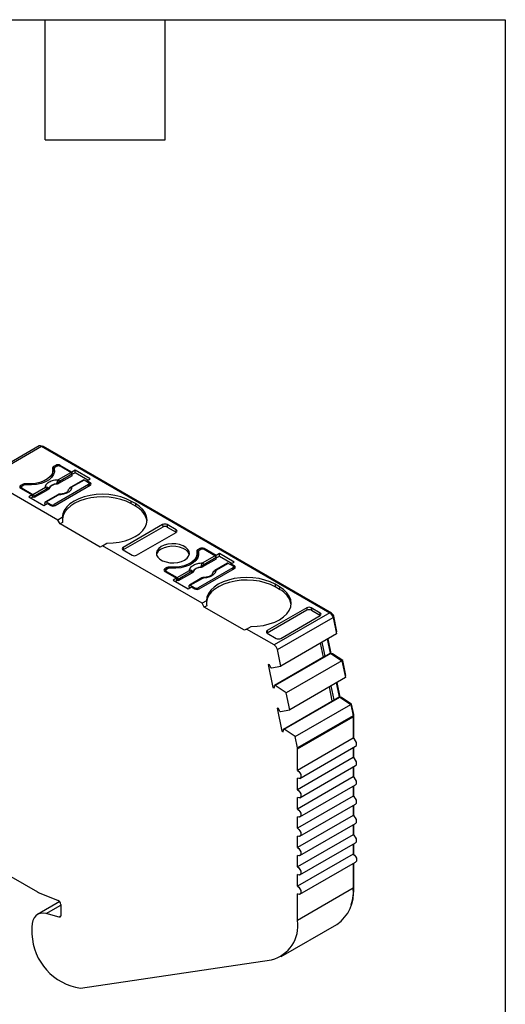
# Model space of a CAD drawing. Header units: millimetres. Extents: x 6 to 273, y 6 to 210.
# Tile 6 of 6: x 242 to 273, y 147 to 210. Entities that reach past the tile are written whole.
import ezdxf

# ---------------------------------------------------------------- set-up
doc = ezdxf.new("R2010")
doc.units = ezdxf.units.MM
doc.linetypes.add('SLD-Solid', pattern=[0])
doc.layers.add('TEXT', color=140, linetype='SLD-Solid', lineweight=25)

msp = doc.modelspace()

# ---------------------------------------------------------------- linework, layer by layer
for p, q in [((243.461, 182.502), (239.926, 180.461)), ((240.076, 180.446), (243.611, 182.487)), ((243.611, 182.487), (261.915, 171.921)), ((243.682, 182.446), (243.718, 182.467)), ((262.021, 171.901), (243.718, 182.467)), ((244.512, 181.273), (244.37, 181.192)), ((244.37, 181.192), (244.37, 181.028)), ((244.583, 181.212), (244.477, 181.151)), ((244.512, 181.273), (244.512, 181.171)), ((245.537, 180.845), (244.795, 181.273)), ((244.795, 181.273), (244.795, 181.212)), ((245.472, 180.821), (244.795, 181.212)), ((244.333, 180.794), (244.333, 180.957)), ((244.418, 181.056), (244.37, 181.028)), ((244.418, 181.069), (244.418, 180.906)), ((244.42, 180.89), (244.42, 181.053)), ((244.429, 180.845), (244.42, 180.89)), ((245.55, 180.613), (244.684, 180.114)), ((244.685, 180.367), (245.472, 180.821)), ((245.543, 180.706), (244.756, 180.251)), ((245.749, 180.967), (245.537, 180.845)), ((245.537, 180.845), (245.537, 180.735)), ((245.55, 180.613), (245.543, 180.706)), ((245.749, 180.804), (245.544, 180.686)), ((246.697, 180.42), (245.749, 180.967)), ((245.749, 180.804), (245.749, 180.967)), ((246.555, 180.339), (245.749, 180.804)), ((244.653, 177.804), (240.076, 180.446)), ((242.426, 180.069), (242.285, 179.988)), ((242.285, 179.988), (242.285, 179.824)), ((242.497, 180.008), (242.391, 179.947)), ((242.426, 180.069), (242.426, 179.967)), ((242.599, 180.102), (242.599, 180.04)), ((246.598, 180.049), (244.406, 178.783)), ((244.477, 178.722), (246.704, 180.008)), ((244.578, 180.097), (244.578, 180.082)), ((244.684, 180.114), (244.681, 180.179)), ((246.259, 180.343), (245.472, 179.889)), ((246.309, 180.338), (245.522, 179.884)), ((246.598, 180.171), (246.309, 180.338)), ((246.485, 180.298), (246.697, 180.42)), ((246.704, 180.171), (246.485, 180.298)), ((246.485, 180.237), (246.485, 180.298)), ((246.598, 179.947), (246.598, 180.049)), ((246.642, 179.972), (246.642, 180.11)), ((246.704, 180.008), (246.642, 180.044)), ((246.704, 180.008), (246.704, 180.171)), ((242.347, 179.86), (242.285, 179.824)), ((242.285, 179.824), (243.027, 179.396)), ((242.347, 179.886), (242.347, 179.788)), ((242.391, 179.824), (243.068, 179.433)), ((242.391, 179.763), (242.391, 179.824)), ((243.027, 179.396), (242.815, 179.273)), ((243.027, 179.396), (243.027, 179.232)), ((243.145, 179.225), (243.027, 179.294)), ((243.068, 179.433), (243.855, 179.888)), ((243.926, 179.772), (243.139, 179.318)), ((243.139, 179.318), (243.145, 179.225)), ((244.011, 179.725), (243.145, 179.225)), ((244.642, 179.41), (243.855, 178.955)), ((243.905, 178.95), (244.692, 179.405)), ((244.011, 179.725), (244.005, 179.788)), ((244.066, 179.786), (244.065, 179.801)), ((242.815, 179.273), (243.762, 178.726)), ((243.027, 179.232), (242.956, 179.192)), ((243.762, 178.726), (243.975, 178.849)), ((243.828, 178.831), (243.835, 178.916)), ((243.886, 178.798), (243.828, 178.831)), ((243.905, 178.95), (244.194, 178.783)), ((243.975, 178.849), (244.194, 178.722)), ((244.194, 178.783), (244.194, 178.722)), ((244.406, 178.696), (244.406, 178.783)), ((249.568, 178.845), (249.285, 179.008)), ((249.285, 179.008), (249.285, 178.845)), ((249.568, 178.681), (249.285, 178.845)), ((249.568, 178.845), (249.568, 178.681)), ((244.932, 177.964), (244.653, 177.804)), ((244.795, 177.559), (244.653, 177.804)), ((244.946, 177.646), (244.795, 177.559)), ((247.34, 176.089), (244.795, 177.559)), ((251.3, 177.518), (248.79, 176.069)), ((251.3, 177.518), (251.312, 177.362)), ((252.155, 177.188), (251.583, 177.518)), ((251.583, 177.518), (251.595, 177.362)), ((251.312, 177.362), (248.79, 175.906)), ((249.645, 175.576), (252.154, 177.024)), ((251.595, 177.362), (252.167, 177.032)), ((252.167, 177.033), (252.155, 177.188)), ((247.482, 176.171), (247.34, 176.089)), ((247.482, 176.171), (247.76, 176.332)), ((253.803, 172.522), (247.482, 176.171)), ((248.79, 176.069), (248.779, 175.912)), ((248.79, 175.906), (249.362, 175.576)), ((253.483, 175.512), (253.483, 175.675)), ((253.662, 175.991), (253.52, 175.91)), ((253.52, 175.91), (253.52, 175.746)), ((253.568, 175.774), (253.52, 175.746)), ((253.568, 175.787), (253.568, 175.624)), ((253.57, 175.608), (253.57, 175.771)), ((253.579, 175.563), (253.57, 175.608)), ((253.733, 175.93), (253.627, 175.869)), ((253.662, 175.991), (253.662, 175.889)), ((254.687, 175.563), (253.945, 175.991)), ((253.945, 175.991), (253.945, 175.93)), ((254.622, 175.539), (253.945, 175.93)), ((254.899, 175.685), (254.687, 175.563)), ((254.687, 175.453), (254.687, 175.563)), ((255.847, 175.138), (254.899, 175.685)), ((254.899, 175.522), (254.899, 175.685)), ((254.7, 175.331), (253.834, 174.832)), ((253.835, 175.084), (254.622, 175.539)), ((254.693, 175.424), (253.906, 174.969)), ((255.409, 175.061), (254.622, 174.606)), ((255.459, 175.056), (254.672, 174.601)), ((254.7, 175.331), (254.693, 175.424)), ((254.694, 175.404), (254.899, 175.522)), ((254.899, 175.522), (255.705, 175.057)), ((255.748, 174.889), (255.459, 175.056)), ((255.635, 175.016), (255.847, 175.138)), ((255.854, 174.889), (255.635, 175.016)), ((255.635, 174.954), (255.635, 175.016)), ((251.576, 174.787), (251.435, 174.705)), ((251.435, 174.705), (251.435, 174.542)), ((251.497, 174.578), (251.435, 174.542)), ((251.435, 174.542), (252.177, 174.114)), ((251.497, 174.603), (251.497, 174.506)), ((251.647, 174.726), (251.541, 174.665)), ((251.541, 174.542), (252.218, 174.151)), ((251.541, 174.481), (251.541, 174.542)), ((251.576, 174.787), (251.576, 174.685)), ((251.749, 174.82), (251.749, 174.757)), ((252.218, 174.151), (253.005, 174.605)), ((253.076, 174.49), (252.289, 174.036)), ((253.161, 174.443), (252.295, 173.943)), ((253.161, 174.443), (253.154, 174.506)), ((253.216, 174.504), (253.214, 174.518)), ((255.748, 174.767), (253.556, 173.501)), ((253.627, 173.44), (255.854, 174.726)), ((253.728, 174.815), (253.728, 174.8)), ((253.834, 174.832), (253.831, 174.897)), ((255.748, 174.665), (255.748, 174.767)), ((255.792, 174.69), (255.792, 174.828)), ((255.792, 174.762), (255.854, 174.726)), ((255.854, 174.726), (255.854, 174.889)), ((252.177, 174.114), (251.965, 173.991)), ((251.965, 173.991), (252.912, 173.444)), ((252.177, 173.95), (252.106, 173.909)), ((252.177, 174.114), (252.177, 173.95)), ((252.295, 173.943), (252.177, 174.012)), ((252.289, 174.036), (252.295, 173.943)), ((253.792, 174.127), (253.005, 173.673)), ((253.055, 173.668), (253.842, 174.122)), ((258.718, 173.563), (258.435, 173.726)), ((258.435, 173.726), (258.435, 173.562)), ((252.912, 173.444), (253.125, 173.567)), ((252.978, 173.549), (252.985, 173.634)), ((253.036, 173.516), (252.978, 173.549)), ((253.055, 173.668), (253.344, 173.501)), ((253.125, 173.567), (253.344, 173.44)), ((253.344, 173.501), (253.344, 173.44)), ((253.556, 173.414), (253.556, 173.501)), ((258.718, 173.399), (258.435, 173.562)), ((258.718, 173.563), (258.718, 173.399)), ((254.082, 172.682), (253.803, 172.522)), ((253.945, 172.277), (253.803, 172.522)), ((254.096, 172.364), (253.945, 172.277)), ((256.49, 170.807), (253.945, 172.277)), ((260.45, 172.236), (257.94, 170.787)), ((260.462, 172.079), (257.94, 170.623)), ((261.915, 171.921), (258.379, 169.88)), ((260.45, 172.236), (260.462, 172.079)), ((261.305, 171.906), (260.733, 172.236)), ((260.733, 172.236), (260.745, 172.08)), ((260.745, 172.08), (261.316, 171.75)), ((261.317, 171.75), (261.305, 171.906)), ((261.976, 171.875), (262.021, 171.901)), ((258.584, 169.58), (262.12, 171.621)), ((258.795, 170.294), (261.304, 171.742)), ((262.106, 171.671), (262.157, 171.701)), ((262.12, 171.621), (262.333, 170.579)), ((262.357, 170.722), (262.157, 171.701)), ((256.632, 170.889), (256.49, 170.807)), ((256.632, 170.889), (256.91, 171.05)), ((258.379, 169.88), (256.632, 170.889)), ((257.94, 170.787), (257.929, 170.63)), ((257.94, 170.623), (258.512, 170.293)), ((262.333, 170.579), (258.797, 168.538)), ((262.309, 170.694), (262.357, 170.722)), ((261.5, 169.104), (261.318, 169.993)), ((261.616, 169.171), (261.434, 170.06)), ((261.752, 170.244), (261.934, 169.354)), ((261.99, 169.345), (261.8, 170.272)), ((261.975, 169.343), (258.44, 167.302)), ((258.797, 168.538), (258.584, 169.58)), ((261.616, 169.171), (261.934, 169.354)), ((261.934, 169.354), (261.975, 169.343)), ((261.975, 169.343), (262.681, 168.879)), ((261.981, 169.339), (261.99, 169.345)), ((262.088, 169.318), (261.99, 169.345)), ((262.048, 169.295), (262.088, 169.318)), ((262.731, 168.895), (262.088, 169.318)), ((261.616, 169.171), (258.399, 167.313)), ((262.681, 168.879), (259.145, 166.838)), ((262.681, 168.879), (262.9, 167.807)), ((262.683, 168.867), (262.731, 168.895)), ((262.925, 167.95), (262.731, 168.895)), ((258.081, 168.624), (257.997, 168.646)), ((257.997, 168.646), (258.299, 167.171)), ((258.17, 168.431), (258.211, 168.42)), ((258.211, 168.42), (258.797, 168.538)), ((262.9, 167.807), (259.365, 165.766)), ((262.319, 167.472), (262.501, 166.582)), ((262.557, 166.572), (262.368, 167.5)), ((262.876, 167.922), (262.925, 167.95)), ((258.299, 167.171), (258.399, 167.229)), ((258.299, 167.171), (258.383, 167.149)), ((258.44, 167.302), (258.399, 167.313)), ((259.145, 166.838), (258.44, 167.302)), ((259.365, 165.766), (259.145, 166.838)), ((262.068, 166.332), (261.886, 167.221)), ((262.183, 166.399), (262.001, 167.288)), ((258.966, 164.541), (262.183, 166.399)), ((259.007, 164.53), (262.543, 166.571)), ((262.183, 166.399), (262.501, 166.582)), ((262.501, 166.582), (262.543, 166.571)), ((262.543, 166.571), (263.246, 166.108)), ((262.549, 166.567), (262.557, 166.572)), ((262.655, 166.546), (262.557, 166.572)), ((262.616, 166.523), (262.655, 166.546)), ((263.297, 166.124), (262.655, 166.546)), ((258.648, 165.852), (258.564, 165.874)), ((258.564, 165.874), (258.866, 164.399)), ((258.737, 165.659), (258.778, 165.648)), ((258.778, 165.648), (259.365, 165.766)), ((259.711, 164.067), (263.246, 166.108)), ((263.246, 166.108), (263.393, 165.392)), ((263.249, 166.096), (263.297, 166.124)), ((263.431, 165.471), (263.297, 166.124)), ((263.393, 165.392), (259.858, 163.351)), ((259.865, 163.283), (263.4, 165.324)), ((263.383, 165.443), (263.431, 165.471)), ((263.391, 165.4), (263.436, 165.426)), ((263.4, 165.324), (263.4, 163.96)), ((263.436, 163.936), (263.436, 165.426)), ((258.866, 164.399), (258.966, 164.457)), ((258.866, 164.399), (258.95, 164.376)), ((259.007, 164.53), (258.966, 164.541)), ((259.711, 164.067), (259.007, 164.53)), ((259.858, 163.351), (259.711, 164.067)), ((263.4, 163.96), (259.865, 161.918)), ((259.865, 161.918), (259.865, 163.283)), ((260.015, 161.414), (263.55, 163.455)), ((263.4, 163.368), (263.4, 162.735)), ((263.436, 162.711), (263.436, 163.389)), ((263.4, 162.735), (259.865, 160.694)), ((260.015, 160.189), (263.55, 162.23)), ((263.4, 162.143), (263.4, 161.51)), ((263.436, 161.486), (263.436, 162.164)), ((263.4, 161.51), (259.865, 159.469)), ((259.865, 160.694), (259.865, 161.429)), ((260.015, 158.964), (263.55, 161.005)), ((263.4, 160.919), (263.4, 160.285)), ((263.436, 160.261), (263.436, 160.939)), ((263.4, 160.285), (259.865, 158.244)), ((259.865, 159.469), (259.865, 160.204)), ((233.52, 159.89), (243.366, 154.206)), ((260.015, 157.739), (263.55, 159.78)), ((263.4, 159.694), (263.4, 159.06)), ((263.436, 159.036), (263.436, 159.714)), ((263.4, 159.06), (259.865, 157.019)), ((259.865, 158.244), (259.865, 158.979)), ((260.015, 156.514), (263.55, 158.555)), ((263.4, 158.469), (263.4, 157.835)), ((263.436, 157.812), (263.436, 158.489)), ((263.4, 157.835), (259.865, 155.794)), ((259.865, 157.019), (259.865, 157.754)), ((260.015, 155.29), (263.55, 157.331)), ((263.4, 157.244), (263.4, 156.611)), ((263.436, 156.587), (263.436, 157.265)), ((263.4, 156.611), (259.865, 154.57)), ((259.865, 155.794), (259.865, 156.529)), ((260.015, 154.065), (263.55, 156.106)), ((263.4, 156.019), (263.4, 154.438)), ((263.436, 154.54), (263.436, 156.04)), ((259.865, 154.57), (259.865, 155.305)), ((263.4, 154.438), (259.865, 152.397)), ((263.4, 154.52), (263.436, 154.54)), ((243.47, 154.155), (244.671, 153.67)), ((259.865, 152.397), (259.865, 154.08)), ((244.766, 153.593), (243.358, 152.78)), ((243.914, 152.83), (244.833, 153.36)), ((244.833, 153.414), (244.833, 152.709)), ((244.729, 152.611), (243.914, 152.83)), ((244.829, 152.669), (244.729, 152.611)), ((242.995, 151.977), (242.995, 151.732)), ((258.829, 150.108), (262.365, 152.149)), ((246.087, 148.095), (258.211, 149.895))]:
    msp.add_line(p, q)
at = {"flags": 128}
for points in [[(244.314, 181.092), (244.33, 180.911), (244.281, 180.733), (244.169, 180.564), (243.998, 180.412), (243.777, 180.284), (243.514, 180.186), (243.221, 180.121), (242.912, 180.092), (242.599, 180.102)], [(244.42, 181.053), (244.432, 180.869), (244.379, 180.688), (244.263, 180.516), (244.089, 180.362), (243.863, 180.232), (243.596, 180.131), (243.299, 180.064), (242.985, 180.034), (242.666, 180.041)], [(244.42, 180.89), (244.418, 180.903), (244.418, 180.906)], [(249.285, 179.008), (248.98, 179.158), (248.639, 179.279), (248.269, 179.367), (247.88, 179.421), (247.48, 179.439), (247.081, 179.421), (246.692, 179.367), (246.322, 179.278), (245.981, 179.157), (245.677, 179.007), (245.417, 178.831), (245.208, 178.634), (245.055, 178.42), (244.963, 178.195), (244.932, 177.964)], [(243.835, 178.916), (243.837, 178.93), (243.842, 178.941), (243.848, 178.95), (243.857, 178.956), (243.868, 178.959), (243.879, 178.959), (243.892, 178.956), (243.905, 178.95)], [(249.285, 178.845), (248.987, 178.992), (248.654, 179.111), (248.292, 179.199), (247.912, 179.255), (247.522, 179.276), (247.13, 179.262), (246.747, 179.213), (246.381, 179.132), (246.042, 179.019), (245.736, 178.877), (245.472, 178.709), (245.255, 178.521), (245.091, 178.315), (244.983, 178.097), (244.935, 177.873), (244.934, 177.859)], [(247.76, 176.332), (248.159, 176.349), (248.549, 176.403), (248.919, 176.491), (249.261, 176.612), (249.566, 176.762), (249.826, 176.937), (250.036, 177.134), (250.189, 177.348), (250.283, 177.572), (250.315, 177.803), (250.283, 178.033), (250.19, 178.258), (250.037, 178.472), (249.828, 178.669), (249.568, 178.845)], [(251.205, 176.124), (251.049, 176.009), (250.945, 175.876), (250.899, 175.732), (250.914, 175.586), (250.99, 175.447), (251.121, 175.322), (251.3, 175.218), (251.516, 175.143), (251.758, 175.099), (252.011, 175.09), (252.26, 175.117), (252.49, 175.177), (252.69, 175.267), (252.846, 175.382), (252.95, 175.515), (252.995, 175.659), (252.98, 175.805), (252.905, 175.944), (252.774, 176.069), (252.595, 176.173), (252.378, 176.248), (252.136, 176.292), (251.884, 176.3), (251.635, 176.274), (251.404, 176.214), (251.205, 176.124)], [(252.988, 175.614), (252.98, 175.641), (252.905, 175.781), (252.774, 175.906), (252.595, 176.009), (252.378, 176.085), (252.136, 176.128), (251.884, 176.137), (251.635, 176.111), (251.404, 176.051), (251.205, 175.961)], [(253.464, 175.81), (253.48, 175.629), (253.431, 175.451), (253.319, 175.282), (253.148, 175.13), (252.927, 175.002), (252.664, 174.903), (252.371, 174.839), (252.062, 174.81), (251.749, 174.82)], [(253.57, 175.771), (253.582, 175.587), (253.529, 175.405), (253.413, 175.234), (253.239, 175.08), (253.013, 174.95), (252.746, 174.849), (252.449, 174.782), (252.135, 174.751), (251.816, 174.759)], [(253.57, 175.608), (253.568, 175.621), (253.568, 175.624)], [(252.985, 173.634), (252.987, 173.648), (252.992, 173.659), (252.998, 173.668), (253.007, 173.674), (253.018, 173.677), (253.029, 173.677), (253.042, 173.674), (253.055, 173.668)], [(258.435, 173.726), (258.13, 173.876), (257.789, 173.997), (257.419, 174.085), (257.03, 174.139), (256.63, 174.157), (256.231, 174.139), (255.842, 174.085), (255.472, 173.996), (255.131, 173.875), (254.827, 173.725), (254.567, 173.549), (254.358, 173.351), (254.205, 173.138), (254.113, 172.913), (254.082, 172.682)], [(258.435, 173.562), (258.137, 173.71), (257.804, 173.829), (257.442, 173.917), (257.062, 173.973), (256.672, 173.993), (256.28, 173.98), (255.897, 173.931), (255.531, 173.849), (255.191, 173.736), (254.886, 173.594), (254.621, 173.427), (254.405, 173.239), (254.241, 173.033), (254.133, 172.815), (254.085, 172.59), (254.084, 172.577)], [(256.91, 171.05), (257.309, 171.067), (257.699, 171.121), (258.069, 171.209), (258.411, 171.33), (258.716, 171.479), (258.976, 171.655), (259.186, 171.852), (259.339, 172.066), (259.433, 172.29), (259.465, 172.521), (259.433, 172.751), (259.34, 172.976), (259.187, 173.19), (258.978, 173.387), (258.718, 173.563)], [(263.55, 163.455), (263.55, 163.455), (263.596, 163.508), (263.612, 163.592), (263.596, 163.695), (263.55, 163.801), (263.482, 163.894), (263.4, 163.96)], [(263.55, 162.23), (263.55, 162.23), (263.596, 162.283), (263.612, 162.367), (263.596, 162.47), (263.55, 162.576), (263.482, 162.669), (263.4, 162.735)], [(259.865, 161.918), (259.946, 161.853), (260.015, 161.76), (260.061, 161.654), (260.077, 161.551), (260.061, 161.467), (260.015, 161.414), (259.946, 161.4), (259.865, 161.429)], [(263.55, 161.005), (263.55, 161.005), (263.596, 161.058), (263.612, 161.142), (263.596, 161.246), (263.55, 161.352), (263.482, 161.444), (263.4, 161.51)], [(259.865, 160.694), (259.946, 160.628), (260.015, 160.535), (260.061, 160.429), (260.077, 160.326), (260.061, 160.242), (260.015, 160.189), (259.946, 160.176), (259.865, 160.204)], [(263.55, 159.78), (263.55, 159.78), (263.596, 159.833), (263.612, 159.918), (263.596, 160.021), (263.55, 160.127), (263.482, 160.22), (263.4, 160.285)], [(259.865, 159.469), (259.946, 159.403), (260.015, 159.311), (260.061, 159.205), (260.077, 159.101), (260.061, 159.017), (260.015, 158.964), (259.946, 158.951), (259.865, 158.979)], [(263.55, 158.555), (263.55, 158.555), (263.596, 158.608), (263.612, 158.693), (263.596, 158.796), (263.55, 158.902), (263.482, 158.995), (263.4, 159.06)], [(259.865, 158.244), (259.946, 158.179), (260.015, 158.086), (260.061, 157.98), (260.077, 157.877), (260.061, 157.792), (260.015, 157.739), (259.946, 157.726), (259.865, 157.754)], [(263.55, 157.331), (263.55, 157.331), (263.596, 157.384), (263.612, 157.468), (263.596, 157.571), (263.55, 157.677), (263.482, 157.77), (263.4, 157.835)], [(259.865, 157.019), (259.946, 156.954), (260.015, 156.861), (260.061, 156.755), (260.077, 156.652), (260.061, 156.567), (260.015, 156.514), (259.946, 156.501), (259.865, 156.529)], [(263.4, 156.611), (263.482, 156.545), (263.55, 156.452), (263.596, 156.346), (263.612, 156.243), (263.596, 156.159), (263.55, 156.106), (263.55, 156.106)], [(259.865, 155.794), (259.946, 155.729), (260.015, 155.636), (260.061, 155.53), (260.077, 155.427), (260.061, 155.343), (260.015, 155.29), (259.946, 155.276), (259.865, 155.305)], [(259.865, 154.57), (259.946, 154.504), (260.015, 154.411), (260.061, 154.305), (260.077, 154.202), (260.061, 154.118), (260.015, 154.065), (259.946, 154.051), (259.865, 154.08)], [(243.914, 152.83), (243.723, 152.861), (243.546, 152.849), (243.387, 152.796), (243.251, 152.701), (243.141, 152.567), (243.061, 152.399), (243.012, 152.201), (242.995, 151.977)], [(244.833, 152.709), (244.832, 152.683), (244.826, 152.66), (244.817, 152.641), (244.804, 152.626), (244.789, 152.615), (244.771, 152.609), (244.75, 152.608), (244.729, 152.611)]]:
    msp.add_lwpolyline(points, dxfattribs=at)
for centre, radius, start, end in [((243.524, 182.368), 0.148, 53.7749, 114.91465), ((243.658, 182.382), 0.104, 54.94801, 109.00604), ((244.405, 181.107), 0.0919, 112.11453, 189.09416), ((244.653, 181.001), 0.307, 62.60967, 117.39033), ((244.689, 181.008), 0.231, 62.60965, 117.39034), ((243.777, 180.801), 0.555, 325.37129, 359.26032), ((244.44, 180.904), 0.142, 119.04503, 139.60208), ((244.512, 181.065), 0.0925, 112.32046, 187.67415), ((245.388, 180.69), 0.155, 5.689, 57.19914), ((242.316, 179.906), 0.0873, 110.78342, 249.21657), ((242.414, 179.886), 0.0655, 110.78342, 249.21657), ((242.566, 179.803), 0.301, 83.66933, 117.59762), ((242.636, 179.742), 0.3, 84.14931, 117.63517), ((244.566, 179.524), 0.573, 88.8448, 151.14983), ((244.567, 179.511), 0.571, 88.81363, 151.18095), ((244.359, 179.796), 0.5, 49.88215, 58.74261), ((244.601, 180.236), 0.155, 5.689, 57.19913), ((246.28, 180.299), 0.0484, 53.1028, 115.58671), ((246.575, 180.11), 0.0655, 290.78342, 69.21658), ((246.673, 180.09), 0.0873, 290.78343, 69.21664), ((242.984, 179.303), 0.155, 5.68897, 57.19915), ((243.771, 179.757), 0.155, 5.689, 57.19913), ((243.896, 179.835), 0.118, 336.66803, 18.17484), ((244.663, 179.364), 0.0498, 54.01818, 114.67136), ((245.365, 179.785), 0.00686, 52.52028, 103.5056), ((245.493, 179.843), 0.0497, 54.01601, 114.69586), ((244.3, 178.988), 0.231, 242.60967, 297.39033), ((244.335, 178.995), 0.307, 242.60967, 297.39033), ((248.994, 177.47), 1.341, 10.85253, 64.66303), ((251.452, 175.447), 0.571, 115.72217, 162.96625), ((253.555, 175.824), 0.0919, 112.11453, 189.09412), ((253.59, 175.622), 0.142, 119.04503, 139.60208), ((253.662, 175.783), 0.0925, 112.32046, 187.67415), ((253.803, 175.718), 0.307, 62.60967, 117.39033), ((253.839, 175.725), 0.231, 62.60965, 117.39034), ((252.927, 175.519), 0.555, 325.37129, 359.26032), ((253.509, 174.514), 0.5, 49.88215, 58.74261), ((253.751, 174.954), 0.155, 5.689, 57.19913), ((254.538, 175.408), 0.155, 5.689, 57.19914), ((255.43, 175.017), 0.0484, 53.1028, 115.58671), ((251.466, 174.624), 0.0873, 110.78342, 249.21656), ((251.564, 174.603), 0.0655, 110.78342, 249.21657), ((251.716, 174.521), 0.301, 83.66933, 117.59762), ((251.786, 174.46), 0.3, 84.14931, 117.63517), ((252.921, 174.475), 0.155, 5.689, 57.19913), ((253.046, 174.553), 0.118, 336.66803, 18.17484), ((253.716, 174.242), 0.573, 88.8448, 151.14983), ((253.716, 174.228), 0.571, 88.81363, 151.18096), ((254.515, 174.503), 0.00686, 52.52028, 103.5056), ((254.643, 174.561), 0.0497, 54.01601, 114.69586), ((255.725, 174.828), 0.0655, 290.78342, 69.21658), ((255.823, 174.808), 0.0873, 290.78343, 69.21664), ((252.134, 174.02), 0.155, 5.68897, 57.19915), ((253.813, 174.082), 0.0498, 54.01818, 114.67136), ((253.45, 173.706), 0.231, 242.60967, 297.39033), ((253.485, 173.713), 0.307, 242.60967, 297.39033), ((258.144, 172.188), 1.341, 10.85253, 64.66303), ((261.659, 171.526), 0.47, 11.62788, 57.06609), ((261.85, 171.638), 0.313, 11.62788, 57.06609), ((258.123, 169.485), 0.47, 11.62788, 57.06609), ((257.371, 168.179), 0.837, 17.47941, 32.05755), ((258.003, 167.268), 0.399, 342.53288, 6.51389), ((257.939, 165.407), 0.837, 17.47941, 32.05755), ((263.062, 165.322), 0.339, 0.3462, 11.86541), ((263.21, 165.425), 0.226, 0.34629, 11.8654), ((258.57, 164.496), 0.399, 342.53288, 6.51389), ((259.526, 163.281), 0.339, 0.3462, 11.86541), ((260.958, 154.164), 2.458, 304.91678, 6.39539), ((259.87, 154.489), 3.566, 342.27549, 0.81649), ((243.787, 154.932), 0.839, 239.84977, 247.8278), ((244.535, 153.404), 0.299, 2.03155, 62.89676), ((257.639, 152.071), 2.249, 284.71239, 8.34343), ((244.822, 151.735), 1.827, 180.10726, 186.5483), ((246.626, 151.677), 3.622, 182.36731, 261.43138)]:
    msp.add_arc(centre, radius, start, end)
for centre, major_axis, ratio, start_param, end_param in [((247.482, 176.497), (-1.803, 3.123), 0.577335, 0.787088, 0.892481), ((251.441, 177.436), (0.2, 0.001), 0.577279, 0.781586, 2.352383), ((251.453, 177.28), (0.2, 0.001), 0.577279, 0.781586, 2.352383), ((252.013, 177.106), (0.2, 0.001), 0.577279, 5.493975, 7.064772), ((248.932, 175.988), (0.2, 0.001), 0.577279, 2.352383, 3.923179), ((249.504, 175.658), (0.2, 0.001), 0.577279, 3.923179, 5.493975), ((256.632, 171.215), (-1.803, 3.123), 0.577335, 0.787088, 0.892481), ((260.591, 172.154), (0.2, 0.001), 0.577279, 0.781586, 2.352383), ((260.603, 171.998), (0.2, 0.001), 0.577279, 0.781586, 2.352383), ((261.163, 171.824), (0.2, 0.001), 0.577279, 5.493975, 7.064772), ((258.082, 170.705), (0.2, 0.001), 0.577279, 2.352383, 3.923179), ((258.654, 170.375), (0.2, 0.001), 0.577279, 3.923179, 5.493975)]:
    msp.add_ellipse(centre, major_axis=major_axis, ratio=ratio, start_param=start_param, end_param=end_param)
for points, knots in [([(243.855, 179.888), (243.856, 179.903), (243.858, 179.933), (243.869, 179.977), (243.888, 180.021), (243.923, 180.08), (243.988, 180.152), (244.095, 180.228), (244.227, 180.29), (244.374, 180.334), (244.529, 180.361), (244.633, 180.365), (244.685, 180.367)], [0, 0, 0, 0, 0.06027, 0.120056, 0.179893, 0.240314, 0.370015, 0.500128, 0.629829, 0.759943, 0.879871, 1, 1, 1, 1]), ([(244.578, 180.097), (244.582, 180.109), (244.591, 180.132), (244.602, 180.166), (244.611, 180.197), (244.616, 180.215), (244.618, 180.224)], [0, 0, 0, 0, 0.306881, 0.575882, 0.806979, 1, 1, 1, 1]), ([(244.681, 180.179), (244.669, 180.167), (244.639, 180.136), (244.601, 180.112), (244.578, 180.097)], [0, 0, 0, 0, 0.389276, 1, 1, 1, 1]), ([(244.684, 180.114), (244.68, 180.111), (244.675, 180.109), (244.67, 180.106), (244.665, 180.104), (244.66, 180.102), (244.655, 180.1), (244.649, 180.097), (244.644, 180.096), (244.638, 180.094), (244.635, 180.093), (244.632, 180.092), (244.629, 180.091), (244.624, 180.09), (244.618, 180.088), (244.611, 180.087), (244.608, 180.086), (244.605, 180.086), (244.602, 180.085), (244.594, 180.084), (244.586, 180.083), (244.578, 180.082)], [0, 0, 0, 0, 0.0000193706, 0.0000193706, 0.0000193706, 0.0000387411, 0.0000387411, 0.0000387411, 0.0000581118, 0.0000581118, 0.0000581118, 0.0000677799, 0.0000677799, 0.0000677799, 0.0000871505, 0.0000871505, 0.0000871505, 0.0000968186, 0.0000968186, 0.0000968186, 0.0001214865, 0.0001214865, 0.0001214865, 0.0001214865]), ([(244.618, 180.224), (244.622, 180.237), (244.63, 180.266), (244.646, 180.305), (244.665, 180.341), (244.678, 180.358), (244.685, 180.367)], [0, 0, 0, 0, 0.220475, 0.499075, 0.748119, 1, 1, 1, 1]), ([(244.756, 180.251), (244.741, 180.242), (244.714, 180.224), (244.692, 180.194), (244.681, 180.179)], [0, 0, 0, 0, 0.521485, 1, 1, 1, 1]), ([(244.005, 179.788), (243.997, 179.79), (243.981, 179.793), (243.954, 179.787), (243.936, 179.777), (243.926, 179.772)], [0, 0, 0, 0, 0.3172218, 0.6450837, 1, 1, 1, 1]), ([(244.065, 179.801), (244.061, 179.799), (244.054, 179.796), (244.037, 179.792), (244.021, 179.79), (244.009, 179.789), (244.005, 179.788)], [0, 0, 0, 0, 0.332097, 0.61117, 0.833934, 1, 1, 1, 1]), ([(244.066, 179.786), (244.065, 179.782), (244.063, 179.779), (244.062, 179.775), (244.06, 179.772), (244.058, 179.768), (244.056, 179.764), (244.053, 179.761), (244.051, 179.758), (244.048, 179.754), (244.046, 179.753), (244.045, 179.751), (244.043, 179.749), (244.04, 179.746), (244.036, 179.743), (244.033, 179.74), (244.031, 179.738), (244.029, 179.737), (244.027, 179.735), (244.022, 179.732), (244.016, 179.728), (244.011, 179.725)], [0, 0, 0, 0, 0.0000193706, 0.0000193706, 0.0000193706, 0.0000387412, 0.0000387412, 0.0000387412, 0.0000581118, 0.0000581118, 0.0000581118, 0.0000677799, 0.0000677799, 0.0000677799, 0.0000871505, 0.0000871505, 0.0000871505, 0.0000968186, 0.0000968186, 0.0000968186, 0.0001214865, 0.0001214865, 0.0001214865, 0.0001214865]), ([(244.745, 179.443), (244.728, 179.441), (244.695, 179.437), (244.66, 179.418), (244.642, 179.409)], [0, 0, 0, 0, 0.512278, 1, 1, 1, 1]), ([(245.522, 179.884), (245.521, 179.869), (245.52, 179.838), (245.508, 179.794), (245.49, 179.75), (245.454, 179.691), (245.39, 179.619), (245.282, 179.543), (245.15, 179.481), (245.003, 179.437), (244.849, 179.41), (244.744, 179.406), (244.692, 179.405)], [0, 0, 0, 0, 0.06027, 0.120056, 0.179893, 0.240314, 0.370015, 0.500128, 0.629829, 0.759943, 0.879871, 1, 1, 1, 1]), ([(244.692, 179.405), (244.706, 179.419), (244.726, 179.439), (244.74, 179.441), (244.745, 179.442)], [0, 0, 0, 0, 0.682117, 1, 1, 1, 1]), ([(244.745, 179.442), (244.746, 179.442), (244.752, 179.444), (244.756, 179.441), (244.759, 179.438)], [0, 0, 0, 0, 0.17328, 1, 1, 1, 1]), ([(245.307, 179.657), (245.287, 179.628), (245.245, 179.569), (245.104, 179.499), (244.936, 179.453), (244.808, 179.448), (244.754, 179.446)], [0, 0, 0, 0, 0.261846, 0.528245, 0.802184, 1, 1, 1, 1]), ([(245.472, 179.889), (245.45, 179.875), (245.412, 179.849), (245.378, 179.809), (245.363, 179.792)], [0, 0, 0, 0, 0.553024, 1, 1, 1, 1]), ([(253.005, 174.605), (253.006, 174.621), (253.008, 174.651), (253.019, 174.695), (253.038, 174.739), (253.073, 174.798), (253.138, 174.87), (253.245, 174.946), (253.377, 175.008), (253.524, 175.052), (253.679, 175.079), (253.783, 175.083), (253.835, 175.084)], [0, 0, 0, 0, 0.06027, 0.120056, 0.179893, 0.240314, 0.370015, 0.500128, 0.629829, 0.759943, 0.879871, 1, 1, 1, 1]), ([(253.728, 174.815), (253.732, 174.827), (253.741, 174.85), (253.752, 174.884), (253.761, 174.915), (253.766, 174.933), (253.768, 174.942)], [0, 0, 0, 0, 0.306881, 0.575882, 0.806979, 1, 1, 1, 1]), ([(253.768, 174.942), (253.772, 174.955), (253.78, 174.984), (253.796, 175.023), (253.815, 175.059), (253.828, 175.076), (253.835, 175.084)], [0, 0, 0, 0, 0.220475, 0.499075, 0.748119, 1, 1, 1, 1]), ([(253.906, 174.969), (253.891, 174.96), (253.864, 174.942), (253.842, 174.911), (253.831, 174.897)], [0, 0, 0, 0, 0.521485, 1, 1, 1, 1]), ([(253.154, 174.506), (253.147, 174.507), (253.131, 174.511), (253.104, 174.505), (253.086, 174.495), (253.076, 174.49)], [0, 0, 0, 0, 0.3172218, 0.6450837, 1, 1, 1, 1]), ([(253.214, 174.518), (253.211, 174.517), (253.204, 174.514), (253.187, 174.51), (253.171, 174.508), (253.159, 174.507), (253.154, 174.506)], [0, 0, 0, 0, 0.332097, 0.61117, 0.833934, 1, 1, 1, 1]), ([(253.216, 174.504), (253.215, 174.5), (253.213, 174.497), (253.212, 174.493), (253.21, 174.489), (253.208, 174.486), (253.205, 174.482), (253.203, 174.479), (253.201, 174.475), (253.198, 174.472), (253.196, 174.47), (253.195, 174.469), (253.193, 174.467), (253.19, 174.464), (253.186, 174.461), (253.183, 174.458), (253.181, 174.456), (253.179, 174.455), (253.177, 174.453), (253.172, 174.45), (253.166, 174.446), (253.161, 174.443)], [0, 0, 0, 0, 0.0000193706, 0.0000193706, 0.0000193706, 0.0000387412, 0.0000387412, 0.0000387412, 0.0000581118, 0.0000581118, 0.0000581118, 0.0000677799, 0.0000677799, 0.0000677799, 0.0000871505, 0.0000871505, 0.0000871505, 0.0000968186, 0.0000968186, 0.0000968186, 0.0001214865, 0.0001214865, 0.0001214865, 0.0001214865]), ([(253.831, 174.897), (253.819, 174.885), (253.789, 174.854), (253.751, 174.83), (253.728, 174.815)], [0, 0, 0, 0, 0.389276, 1, 1, 1, 1]), ([(253.834, 174.832), (253.83, 174.829), (253.825, 174.826), (253.82, 174.824), (253.815, 174.822), (253.81, 174.819), (253.805, 174.817), (253.799, 174.815), (253.794, 174.813), (253.788, 174.812), (253.785, 174.811), (253.782, 174.81), (253.779, 174.809), (253.773, 174.807), (253.768, 174.806), (253.761, 174.805), (253.758, 174.804), (253.755, 174.804), (253.752, 174.803), (253.744, 174.802), (253.736, 174.8), (253.728, 174.8)], [0, 0, 0, 0, 0.0000193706, 0.0000193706, 0.0000193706, 0.0000387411, 0.0000387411, 0.0000387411, 0.0000581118, 0.0000581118, 0.0000581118, 0.0000677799, 0.0000677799, 0.0000677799, 0.0000871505, 0.0000871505, 0.0000871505, 0.0000968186, 0.0000968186, 0.0000968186, 0.0001214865, 0.0001214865, 0.0001214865, 0.0001214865]), ([(254.672, 174.601), (254.671, 174.586), (254.67, 174.556), (254.658, 174.512), (254.64, 174.468), (254.604, 174.409), (254.54, 174.337), (254.432, 174.261), (254.3, 174.199), (254.153, 174.155), (253.999, 174.128), (253.894, 174.124), (253.842, 174.122)], [0, 0, 0, 0, 0.06027, 0.120056, 0.179893, 0.240314, 0.370015, 0.500128, 0.629829, 0.759943, 0.879871, 1, 1, 1, 1]), ([(254.457, 174.374), (254.437, 174.345), (254.395, 174.287), (254.253, 174.217), (254.086, 174.17), (253.958, 174.165), (253.904, 174.163)], [0, 0, 0, 0, 0.261846, 0.528245, 0.802184, 1, 1, 1, 1]), ([(254.622, 174.606), (254.6, 174.592), (254.561, 174.567), (254.528, 174.527), (254.513, 174.51)], [0, 0, 0, 0, 0.553024, 1, 1, 1, 1]), ([(253.895, 174.161), (253.878, 174.159), (253.845, 174.154), (253.809, 174.136), (253.792, 174.127)], [0, 0, 0, 0, 0.512278, 1, 1, 1, 1]), ([(253.842, 174.122), (253.856, 174.136), (253.875, 174.157), (253.89, 174.159), (253.895, 174.16)], [0, 0, 0, 0, 0.682117, 1, 1, 1, 1]), ([(253.895, 174.16), (253.896, 174.16), (253.901, 174.162), (253.906, 174.159), (253.909, 174.156)], [0, 0, 0, 0, 0.17328, 1, 1, 1, 1])]:
    msp.add_open_spline(points, degree=3, knots=knots)
for points in [[(244.008, 179.872), (243.965, 179.9), (243.909, 179.903), (243.855, 179.888)], [(244.065, 179.801), (244.058, 179.825), (244.04, 179.851), (244.008, 179.872)], [(245.313, 179.672), (245.319, 179.715), (245.338, 179.756), (245.369, 179.79)], [(245.369, 179.79), (245.413, 179.838), (245.469, 179.868), (245.522, 179.884)], [(253.158, 174.589), (253.115, 174.618), (253.059, 174.621), (253.005, 174.605)], [(253.214, 174.518), (253.208, 174.543), (253.19, 174.568), (253.158, 174.589)], [(254.463, 174.39), (254.469, 174.433), (254.488, 174.474), (254.519, 174.508)], [(254.519, 174.508), (254.562, 174.555), (254.619, 174.586), (254.672, 174.601)]]:
    msp.add_open_spline(points, degree=3)
at = {"layer": 'TEXT'}
for p, q in [((6.35, 209.55), (273.05, 209.55)), ((243.84, 201.93), (243.84, 209.55)), ((251.46, 201.93), (251.46, 209.55)), ((273.05, 209.55), (273.05, 6.35)), ((243.84, 201.93), (251.46, 201.93))]:
    msp.add_line(p, q, dxfattribs=at)

doc.saveas('drawing.dxf')
